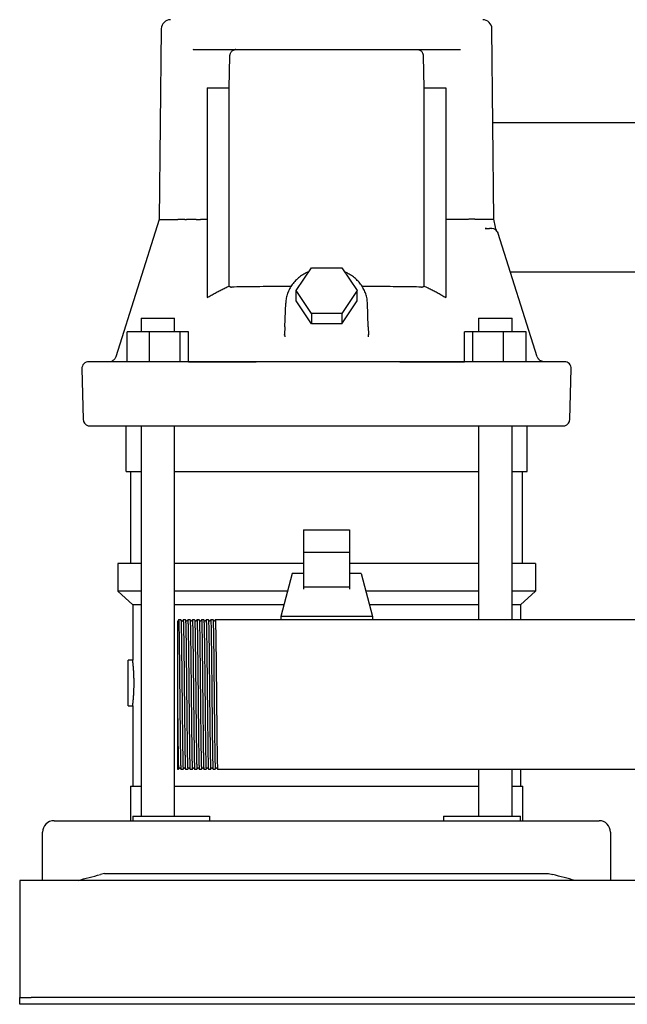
# Model space of a CAD drawing. Header units: millimetres. Extents: x 14 to 1912, y 13 to 965.
# Tile 1 of 6: x 14 to 279, y 13 to 442. Entities that reach past the tile are written whole.
import ezdxf

# ---------------------------------------------------------------- set-up
doc = ezdxf.new("R2010")
doc.units = ezdxf.units.MM

msp = doc.modelspace()

# ---------------------------------------------------------------- linework, layer by layer
at = {"color": 7, "linetype": 'Continuous', "lineweight": 25}
for p, q in [((76.01, 437.63), (75.14, 354.54)), ((220.96, 354.54), (220.09, 437.63)), ((89.99, 428.59), (89.69, 428.49)), ((89.99, 428.59), (206.11, 428.59)), ((105.63, 411.87), (105.91, 425.68)), ((190.19, 425.68), (190.47, 411.87)), ((206.11, 428.59), (206.38, 428.55)), ((96.05, 411.87), (105.63, 411.87)), ((96.05, 411.87), (96.05, 320.54)), ((105.63, 325.53), (105.63, 411.87)), ((190.47, 411.87), (190.47, 325.53)), ((190.47, 411.87), (200.03, 411.87)), ((200.03, 411.87), (200.03, 320.55)), ((345.58, 396.59), (220.52, 396.59)), ((86.24, 354.59), (85.01, 354.59)), ((86.24, 354.59), (87.01, 354.59)), ((96.05, 354.59), (93.08, 354.59)), ((203.02, 354.59), (200.03, 354.59)), ((209.85, 354.59), (204.89, 354.59)), ((221.62, 351.15), (220.95, 354.64)), ((217.59, 350.56), (217.16, 350.64)), ((217.16, 350.64), (217.75, 350.59)), ((217.59, 350.56), (217.75, 350.59)), ((217.75, 350.59), (217.59, 350.56)), ((217.75, 350.59), (218.99, 350.59)), ((219.43, 350.7), (220.03, 350.59)), ((219.43, 350.7), (220.03, 350.59)), ((220.46, 350.56), (220.46, 350.56)), ((222.11, 349.83), (222.13, 349.82)), ((222.11, 349.83), (222.13, 349.82)), ((222.76, 348.81), (222.72, 348.92)), ((222.89, 348.49), (222.76, 348.81)), ((239.89, 294.69), (222.89, 348.49)), ((134.77, 323.55), (141.41, 333.51)), ((141.41, 333.51), (154.69, 333.51)), ((154.69, 333.51), (161.33, 323.55)), ((337.87, 331.59), (228.23, 331.59)), ((141.41, 313.59), (134.77, 323.55)), ((134.77, 319.05), (134.77, 323.55)), ((161.33, 323.55), (154.69, 313.59)), ((161.33, 319.05), (161.33, 323.55)), ((129.87, 307.72), (130.23, 318.01)), ((141.41, 309.09), (134.77, 319.05)), ((154.69, 309.09), (161.33, 319.05)), ((166.23, 307.72), (165.87, 318.01)), ((154.69, 313.59), (141.41, 313.59)), ((141.41, 313.59), (141.41, 309.09)), ((154.69, 313.59), (154.69, 309.09)), ((67.21, 311.59), (67.21, 305.59)), ((67.21, 311.59), (68.31, 311.59)), ((68.31, 311.59), (81.81, 311.59)), ((81.81, 305.59), (81.81, 311.59)), ((154.69, 309.09), (141.41, 309.09)), ((214.29, 311.59), (214.29, 305.59)), ((214.29, 311.59), (227.79, 311.59)), ((227.79, 311.59), (228.89, 311.59)), ((228.89, 305.59), (228.89, 311.59)), ((61.13, 292.63), (61.12, 305.59)), ((70.92, 305.59), (61.12, 305.59)), ((70.92, 292.59), (70.92, 305.59)), ((84.3, 305.59), (70.92, 305.59)), ((84.3, 292.59), (84.3, 305.59)), ((87.89, 305.59), (84.3, 305.59)), ((87.89, 292.59), (87.89, 305.59)), ((129.87, 307.72), (129.78, 304.43)), ((166.23, 307.72), (166.32, 304.43)), ((208.21, 292.59), (208.21, 305.59)), ((211.79, 305.59), (208.21, 305.59)), ((211.79, 292.59), (211.79, 305.59)), ((225.18, 305.59), (211.79, 305.59)), ((225.18, 292.59), (225.18, 305.59)), ((234.97, 305.59), (225.18, 305.59)), ((234.97, 292.59), (234.97, 305.59)), ((129.7, 304.15), (129.78, 304.43)), ((129.7, 304.15), (129.78, 304.43)), ((129.78, 304.43), (129.81, 303.38)), ((166.27, 303.38), (166.32, 304.43)), ((166.27, 303.38), (166.32, 304.43)), ((166.4, 304.15), (166.32, 304.43)), ((58.46, 292.59), (44.4, 292.59)), ((54.4, 292.77), (54.46, 292.76)), ((230.31, 292.59), (65.79, 292.59)), ((87.89, 292.59), (117.39, 292.59)), ((179.99, 292.59), (208.21, 292.59)), ((242.29, 292.62), (241.4, 292.91)), ((242.29, 292.62), (242.38, 292.61)), ((41.4, 289.51), (41.97, 267.51)), ((254.13, 267.51), (254.7, 289.51)), ((60.7, 244.69), (60.7, 264.69)), ((67.21, 264.69), (67.21, 94.59)), ((81.81, 94.59), (81.81, 264.69)), ((214.29, 264.69), (214.29, 180.09)), ((228.89, 180.09), (228.89, 264.69)), ((235.4, 244.69), (235.4, 264.69)), ((60.7, 244.69), (67.21, 244.69)), ((62.7, 204.59), (62.7, 244.69)), ((81.81, 244.69), (214.29, 244.69)), ((228.89, 244.69), (235.4, 244.69)), ((233.4, 204.59), (233.4, 244.69)), ((138.05, 219.28), (158.05, 219.28)), ((138.05, 219.28), (138.05, 209.39)), ((158.05, 219.28), (158.05, 209.39)), ((158.05, 209.39), (138.05, 209.39)), ((138.05, 209.39), (138.05, 194.37)), ((158.05, 209.39), (158.05, 194.37)), ((57.05, 204.59), (57.05, 192.59)), ((67.21, 204.59), (57.05, 204.59)), ((138.05, 204.59), (81.81, 204.59)), ((214.29, 204.59), (158.05, 204.59)), ((239.05, 204.59), (228.89, 204.59)), ((239.05, 204.59), (239.05, 192.59)), ((133.05, 200.24), (128.05, 181.49)), ((138.05, 200.24), (133.05, 200.24)), ((163.05, 200.24), (158.05, 200.24)), ((163.05, 200.24), (168.05, 181.49)), ((158.05, 194.37), (138.05, 194.37)), ((138.05, 194.37), (138.05, 193.43)), ((158.05, 194.37), (158.05, 193.43)), ((67.21, 192.59), (57.05, 192.59)), ((63.55, 186.59), (57.05, 192.59)), ((131.01, 192.59), (81.81, 192.59)), ((214.29, 192.59), (165.09, 192.59)), ((239.05, 192.59), (228.89, 192.59)), ((232.55, 186.59), (239.05, 192.59)), ((67.21, 186.59), (63.55, 186.59)), ((63.55, 186.59), (63.55, 162.59)), ((129.41, 186.59), (81.81, 186.59)), ((214.29, 186.59), (166.69, 186.59)), ((232.55, 186.59), (228.89, 186.59)), ((232.55, 186.59), (232.55, 180.09)), ((128.05, 181.49), (128.05, 180.09)), ((168.05, 181.49), (128.05, 181.49)), ((168.05, 181.49), (168.05, 180.09)), ((84.55, 180.09), (83.55, 180.09)), ((86.55, 180.09), (85.55, 180.09)), ((88.55, 180.09), (87.55, 180.09)), ((90.55, 180.09), (89.55, 180.09)), ((92.55, 180.09), (91.55, 180.09)), ((94.55, 180.09), (93.55, 180.09)), ((96.55, 180.09), (95.55, 180.09)), ((98.55, 180.09), (97.55, 180.09)), ((100.55, 180.09), (99.55, 180.09)), ((101.55, 180.09), (100.55, 180.09)), ((546.7, 180.09), (101.55, 180.09)), ((63.55, 162.59), (61.55, 162.59)), ((61.55, 152.59), (61.55, 162.59)), ((61.55, 142.59), (61.55, 152.59)), ((83.05, 147.44), (83.05, 115.09)), ((61.55, 142.59), (63.55, 142.59)), ((63.55, 142.59), (63.55, 107.59)), ((83.05, 115.09), (83.55, 115.09)), ((84.55, 115.09), (85.55, 115.09)), ((86.55, 115.09), (87.55, 115.09)), ((88.55, 115.09), (89.55, 115.09)), ((90.55, 115.09), (91.55, 115.09)), ((92.55, 115.09), (93.55, 115.09)), ((94.55, 115.09), (95.55, 115.09)), ((96.55, 115.09), (97.55, 115.09)), ((98.55, 115.09), (99.55, 115.09)), ((100.55, 115.09), (743.05, 115.09)), ((214.29, 115.09), (214.29, 94.59)), ((228.89, 94.59), (228.89, 115.09)), ((232.55, 115.09), (232.55, 107.59)), ((62.55, 107.59), (62.55, 92.59)), ((62.55, 107.59), (67.21, 107.59)), ((81.81, 107.59), (148.05, 107.59)), ((148.05, 107.59), (214.29, 107.59)), ((228.89, 107.59), (233.55, 107.59)), ((233.55, 92.59), (233.55, 107.59)), ((63.55, 94.59), (63.55, 92.59)), ((63.55, 94.59), (84.89, 94.59)), ((84.89, 94.59), (97.08, 94.59)), ((97.08, 94.59), (97.08, 92.59)), ((199.02, 94.59), (199.02, 92.59)), ((199.02, 94.59), (211.21, 94.59)), ((211.21, 94.59), (232.55, 94.59)), ((232.55, 92.59), (232.55, 94.59)), ((29.3, 92.59), (49.5, 92.59)), ((49.5, 92.59), (246.6, 92.59)), ((246.6, 92.59), (266.8, 92.59)), ((24.3, 66.59), (24.3, 87.59)), ((271.8, 87.59), (271.8, 66.59)), ((51.3, 69.59), (49.5, 69.12)), ((51.3, 69.59), (244.8, 69.59)), ((244.8, 69.59), (246.6, 69.12)), ((874.3, 66.59), (14.3, 66.59)), ((14.3, 66.59), (14.3, 61.59)), ((14.3, 61.59), (14.3, 17.59)), ((14.3, 17.59), (14.3, 15.59)), ((14.3, 12.59), (14.3, 15.59)), ((14.3, 15.59), (19.3, 15.59)), ((869.3, 15.59), (19.3, 15.59)), ((19.3, 12.59), (14.3, 12.59)), ((869.3, 12.59), (19.3, 12.59))]:
    msp.add_line(p, q, dxfattribs=at)
at = {"color": 7, "linetype": 'Continuous', "lineweight": 25, "flags": 128}
for points in [[(75.14, 354.59), (65.67, 324.63), (56.21, 294.69)], [(251.7, 292.59), (251.53, 292.59), (251, 292.59), (250.13, 292.59), (248.9, 292.59), (247.33, 292.59), (245.42, 292.59), (243.16, 292.59), (240.57, 292.59), (237.64, 292.59)], [(83.55, 180.09), (83.38, 179.86), (83.2, 179.64)], [(84.9, 179.64), (84.72, 179.86), (84.55, 180.09)], [(85.55, 180.09), (85.38, 179.86), (85.2, 179.64)], [(86.9, 179.64), (86.72, 179.86), (86.55, 180.09)], [(87.55, 180.09), (87.38, 179.86), (87.2, 179.64)], [(88.9, 179.64), (88.72, 179.86), (88.55, 180.09)], [(89.55, 180.09), (89.38, 179.86), (89.2, 179.64)], [(90.9, 179.64), (90.72, 179.86), (90.55, 180.09)], [(91.55, 180.09), (91.38, 179.86), (91.2, 179.64)], [(92.9, 179.64), (92.72, 179.86), (92.55, 180.09)], [(93.55, 180.09), (93.38, 179.86), (93.2, 179.64)], [(94.9, 179.64), (94.72, 179.86), (94.55, 180.09)], [(95.55, 180.09), (95.38, 179.86), (95.2, 179.64)], [(96.9, 179.64), (96.72, 179.86), (96.55, 180.09)], [(97.55, 180.09), (97.38, 179.86), (97.2, 179.64)], [(98.9, 179.64), (98.72, 179.86), (98.55, 180.09)], [(99.55, 180.09), (99.38, 179.86), (99.2, 179.64)], [(83.55, 115.09), (83.72, 115.32), (83.9, 115.54)], [(84.2, 115.54), (84.38, 115.32), (84.55, 115.09)], [(85.55, 115.09), (85.72, 115.32), (85.9, 115.54)], [(86.2, 115.54), (86.38, 115.32), (86.55, 115.09)], [(87.55, 115.09), (87.72, 115.32), (87.9, 115.54)], [(88.2, 115.54), (88.38, 115.32), (88.55, 115.09)], [(89.55, 115.09), (89.72, 115.32), (89.9, 115.54)], [(90.2, 115.54), (90.38, 115.32), (90.55, 115.09)], [(91.55, 115.09), (91.72, 115.32), (91.9, 115.54)], [(92.2, 115.54), (92.38, 115.32), (92.55, 115.09)], [(93.55, 115.09), (93.72, 115.32), (93.9, 115.54)], [(94.2, 115.54), (94.38, 115.32), (94.55, 115.09)], [(95.55, 115.09), (95.72, 115.32), (95.9, 115.54)], [(96.2, 115.54), (96.38, 115.32), (96.55, 115.09)], [(97.55, 115.09), (97.72, 115.32), (97.9, 115.54)], [(98.2, 115.54), (98.38, 115.32), (98.55, 115.09)], [(99.55, 115.09), (99.72, 115.32), (99.9, 115.54)], [(100.2, 115.54), (100.38, 115.32), (100.55, 115.09)]]:
    msp.add_lwpolyline(points, dxfattribs=at)
at = {"color": 7, "linetype": 'Continuous', "lineweight": 25}
for centre, radius, start, end in [((80.01, 437.59), 4, 90, 179.4), ((216.09, 437.59), 4, 0.6, 90), ((220.03, 347.59), 3, 17.5339, 89.9999), ((44.4, 289.59), 3, 90.0005, 181.5), ((242.75, 295.59), 3, 197.5339, 220.8635), ((251.7, 289.59), 3, 358.5, 89.9995), ((44.97, 267.59), 3, 181.5, 255.1529), ((251.13, 267.59), 3, 284.8351, 358.5), ((29.3, 87.59), 5, 90, 180), ((266.8, 87.59), 5, 0, 90)]:
    msp.add_arc(centre, radius, start, end, dxfattribs=at)
for points, knots in [([(105.91, 425.68), (105.92, 425.73), (105.92, 425.84), (105.93, 425.99), (105.95, 426.15), (105.98, 426.3), (106.01, 426.46), (106.08, 426.72), (106.21, 427.08), (106.45, 427.5), (106.76, 427.89), (107.07, 428.15), (107.37, 428.33), (107.61, 428.44), (107.87, 428.52), (108.05, 428.55), (108.14, 428.57)], [0, 0, 0, 0, 0.031993, 0.06413, 0.096467, 0.129057, 0.161952, 0.195204, 0.301507, 0.414424, 0.540619, 0.679465, 0.753544, 0.832894, 0.912316, 1, 1, 1, 1]), ([(187.96, 428.57), (188, 428.56), (188.1, 428.55), (188.24, 428.52), (188.37, 428.48), (188.54, 428.42), (188.73, 428.33), (189.03, 428.15), (189.34, 427.89), (189.65, 427.5), (189.89, 427.07), (190.03, 426.69), (190.11, 426.38), (190.15, 426.15), (190.18, 425.91), (190.18, 425.76), (190.19, 425.68)], [0, 0, 0, 0, 0.044895, 0.087728, 0.128504, 0.167227, 0.246546, 0.320651, 0.459519, 0.585767, 0.6987, 0.805092, 0.85474, 0.903656, 0.952016, 1, 1, 1, 1]), ([(76.31, 354.59), (76.95, 354.59), (77.87, 354.59), (80.2, 354.59), (81.62, 354.59), (83.29, 354.59)], [0, 0, 0, 0, 0.5, 0.5, 1, 1, 1, 1]), ([(84.44, 354.59), (84.4, 354.59), (84.32, 354.59), (84.22, 354.59), (84.12, 354.59), (84.03, 354.59), (83.95, 354.59), (83.87, 354.59), (83.81, 354.59), (83.77, 354.59), (83.75, 354.59)], [0, 0, 0, 0, 0.135107, 0.267773, 0.397789, 0.524922, 0.64893, 0.769581, 0.886665, 1, 1, 1, 1]), ([(85.01, 354.59), (84.99, 354.59), (84.95, 354.59), (84.89, 354.59), (84.84, 354.59), (84.79, 354.59), (84.75, 354.59), (84.69, 354.59), (84.61, 354.59), (84.52, 354.59), (84.46, 354.59), (84.44, 354.59)], [0, 0, 0, 0, 0.113606, 0.217617, 0.310578, 0.391453, 0.459552, 0.514572, 0.685732, 0.848184, 1, 1, 1, 1]), ([(91.21, 354.59), (90.93, 354.59), (90.23, 354.59), (89.12, 354.59), (88, 354.59), (87.3, 354.59), (87.01, 354.59)], [0, 0, 0, 0, 0.198225, 0.500005, 0.795673, 1, 1, 1, 1]), ([(91.21, 354.59), (91.48, 354.59), (91.78, 354.59), (92.42, 354.59), (92.75, 354.59), (93.08, 354.59)], [0, 0, 0, 0, 0.5, 0.5, 1, 1, 1, 1]), ([(212.81, 354.59), (212.79, 354.59), (212.75, 354.6), (212.68, 354.6), (212.6, 354.61), (212.52, 354.61), (212.44, 354.62), (212.35, 354.62), (212.26, 354.62), (212.17, 354.62), (212.08, 354.62), (211.99, 354.62), (211.89, 354.62), (211.8, 354.62), (211.71, 354.62), (211.62, 354.62), (211.53, 354.62), (211.44, 354.62), (211.35, 354.62), (211.26, 354.62), (211.18, 354.62), (211.09, 354.62), (211.01, 354.63), (210.93, 354.63), (210.86, 354.63), (210.79, 354.63), (210.72, 354.64), (210.65, 354.64), (210.59, 354.65), (210.52, 354.65), (210.45, 354.66), (210.37, 354.67), (210.29, 354.68), (210.22, 354.69), (210.15, 354.72), (210.1, 354.75), (210.04, 354.77), (210.01, 354.77), (209.98, 354.75), (209.95, 354.73), (209.92, 354.69), (209.88, 354.65), (209.86, 354.61), (209.85, 354.59)], [0, 0, 0, 0, 0.036786, 0.072864, 0.108245, 0.142933, 0.176924, 0.210212, 0.24279, 0.274649, 0.305783, 0.336189, 0.365863, 0.394808, 0.423027, 0.450528, 0.477319, 0.503412, 0.52882, 0.553551, 0.577611, 0.601003, 0.623729, 0.645789, 0.667183, 0.687913, 0.707979, 0.727383, 0.746126, 0.764212, 0.781645, 0.811566, 0.836149, 0.855408, 0.872317, 0.906934, 0.915609, 0.92466, 0.935063, 0.947478, 0.9623, 0.97976, 1, 1, 1, 1]), ([(220.02, 350.59), (220, 350.59), (219.88, 350.59), (219.5, 350.59), (219.25, 350.59), (218.99, 350.59)], [0, 0, 0, 0, 0.5, 0.5, 1, 1, 1, 1]), ([(222.13, 349.82), (222.01, 350.03), (221.78, 350.45), (221.67, 350.92), (221.62, 351.15)], [0, 0, 0, 0, 0.501344, 1, 1, 1, 1]), ([(140.24, 331.76), (139.88, 331.61), (138.8, 331.16), (137.15, 330.14), (135.34, 328.74), (133.76, 327.12), (132.45, 325.32), (131.41, 323.39), (130.69, 321.36), (130.32, 319.56), (130.25, 318.44), (130.23, 318.01)], [0, 0, 0, 0, 0.062293, 0.187495, 0.312505, 0.437186, 0.561395, 0.685012, 0.807976, 0.930315, 1, 1, 1, 1]), ([(165.88, 317.73), (165.86, 318.14), (165.82, 319.26), (165.49, 321.07), (164.81, 323.09), (163.84, 325.01), (162.59, 326.8), (161.09, 328.44), (159.34, 329.87), (157.59, 331), (156.37, 331.54), (155.85, 331.77)], [0, 0, 0, 0, 0.070553, 0.1897764, 0.3090424, 0.4285378, 0.5484468, 0.6688759, 0.7898512, 0.9113339, 1, 1, 1, 1]), ([(96.05, 320.54), (96.33, 320.7), (96.89, 321.04), (97.74, 321.53), (98.6, 322.01), (99.46, 322.49), (100.32, 322.95), (101.19, 323.4), (102.07, 323.85), (102.95, 324.28), (103.84, 324.71), (104.73, 325.13), (105.33, 325.4), (105.63, 325.53)], [0, 0, 0, 0, 0.090772, 0.181537, 0.272308, 0.363096, 0.45391, 0.544764, 0.635667, 0.726631, 0.817667, 0.908786, 1, 1, 1, 1]), ([(105.63, 325.53), (105.66, 325.5), (105.71, 325.44), (105.8, 325.37), (105.89, 325.3), (105.99, 325.25), (106.11, 325.18), (106.27, 325.13), (106.46, 325.09), (106.59, 325.09), (106.66, 325.09)], [0, 0, 0, 0, 0.092014, 0.184689, 0.278434, 0.373648, 0.470707, 0.641643, 0.817562, 1, 1, 1, 1]), ([(132.54, 325.36), (130.84, 325.36), (127.13, 325.34), (121.7, 325.29), (116.25, 325.24), (111.12, 325.17), (108.16, 325.12), (106.66, 325.09)], [0, 0, 0, 0, 0.17015, 0.370854, 0.576063, 0.785779, 1, 1, 1, 1]), ([(189.44, 325.09), (187.94, 325.12), (184.98, 325.17), (179.85, 325.24), (174.4, 325.29), (168.96, 325.34), (165.24, 325.36), (163.53, 325.36)], [0, 0, 0, 0, 0.213999, 0.423511, 0.628538, 0.829079, 1, 1, 1, 1]), ([(189.44, 325.09), (189.48, 325.09), (189.56, 325.09), (189.68, 325.1), (189.8, 325.12), (189.91, 325.16), (190.04, 325.21), (190.18, 325.28), (190.33, 325.39), (190.42, 325.48), (190.47, 325.53)], [0, 0, 0, 0, 0.111665, 0.220786, 0.327689, 0.43272, 0.536244, 0.694553, 0.848551, 1, 1, 1, 1]), ([(190.47, 325.53), (190.77, 325.4), (191.37, 325.13), (192.26, 324.71), (193.14, 324.29), (194.02, 323.85), (194.9, 323.41), (195.77, 322.96), (196.63, 322.49), (197.49, 322.02), (198.34, 321.54), (199.19, 321.05), (199.75, 320.71), (200.03, 320.55)], [0, 0, 0, 0, 0.091212, 0.18233, 0.273366, 0.36433, 0.455233, 0.546087, 0.636902, 0.727689, 0.818461, 0.909227, 1, 1, 1, 1]), ([(53.54, 292.6), (53.66, 292.6), (53.97, 292.62), (54.59, 292.69), (54.96, 292.73)], [0, 0, 0, 0, 0.40416, 1, 1, 1, 1]), ([(54.14, 292.69), (54.29, 292.69), (54.6, 292.67), (56.49, 292.65), (58.7, 292.64), (60.56, 292.63), (61.13, 292.63)], [0, 0, 0, 0, 0.290084, 0.580976, 0.873484, 1, 1, 1, 1]), ([(56.21, 294.69), (56.13, 294.49), (55.96, 294.05), (55.51, 293.47), (54.94, 293), (54.48, 292.82), (54.26, 292.73)], [0, 0, 0, 0, 0.240901, 0.492412, 0.746729, 1, 1, 1, 1]), ([(65.79, 292.59), (64.94, 292.59), (64.13, 292.59), (62.61, 292.59), (61.92, 292.59), (60.66, 292.59), (60.09, 292.59), (59.14, 292.59), (58.76, 292.59), (58.46, 292.59)], [0, 0, 0, 0, 0.25, 0.25, 0.5, 0.5, 0.75, 0.75, 1, 1, 1, 1]), ([(237.64, 292.59), (237.34, 292.59), (236.95, 292.59), (235.99, 292.59), (235.44, 292.59), (234.18, 292.59), (233.47, 292.59), (231.96, 292.59), (231.16, 292.59), (230.31, 292.59)], [0, 0, 0, 0, 0.25, 0.25, 0.5, 0.5, 0.75, 0.75, 1, 1, 1, 1]), ([(240.49, 293.64), (240.45, 293.68), (240.27, 293.86), (240.15, 294.08), (240.06, 294.26)], [0, 0, 0, 0, 0.220309, 1, 1, 1, 1]), ([(241.85, 292.73), (241.66, 292.8), (241.28, 292.94), (240.82, 293.26), (240.59, 293.53), (240.49, 293.64)], [0, 0, 0, 0, 0.3647163, 0.734154, 1, 1, 1, 1]), ([(241.7, 292.79), (241.74, 292.77), (241.92, 292.67), (242.13, 292.66), (242.29, 292.62)], [0, 0, 0, 0, 0.217249, 1, 1, 1, 1]), ([(44.2, 264.69), (44.21, 264.69), (44.21, 264.69), (44.22, 264.69), (44.25, 264.69), (44.29, 264.69), (44.33, 264.69), (44.39, 264.69), (44.46, 264.69), (44.54, 264.69), (44.63, 264.69), (44.72, 264.69), (44.83, 264.69), (44.95, 264.69), (45.13, 264.69), (45.49, 264.69), (46.13, 264.69), (46.95, 264.69), (48.06, 264.69), (49.62, 264.69), (51.46, 264.69), (52.86, 264.69), (53.66, 264.69), (54.49, 264.69), (55.36, 264.69), (56.27, 264.69), (57.2, 264.69), (57.85, 264.69), (58.18, 264.69)], [0, 0, 0, 0, 0.019231, 0.038463, 0.057694, 0.076925, 0.096156, 0.115388, 0.134619, 0.15385, 0.173081, 0.192312, 0.211543, 0.230774, 0.250005, 0.288796, 0.375005, 0.453087, 0.500006, 0.625001, 0.749995, 0.78571, 0.821425, 0.85714, 0.892855, 0.92857, 0.964285, 1, 1, 1, 1]), ([(58.18, 264.69), (58.22, 264.69), (58.3, 264.69), (58.44, 264.69), (58.62, 264.69), (58.84, 264.69), (59.1, 264.69), (59.54, 264.69), (60.21, 264.69), (61, 264.69), (61.71, 264.69), (62.25, 264.69), (62.83, 264.69), (63.42, 264.69), (64.04, 264.69), (64.68, 264.69), (65.33, 264.69), (65.78, 264.69), (66, 264.69)], [0, 0, 0, 0, 0.0287623, 0.0626528, 0.1016445, 0.1457373, 0.1949646, 0.2494039, 0.3676736, 0.4995559, 0.5619579, 0.6243014, 0.686771, 0.7495093, 0.8123462, 0.8749083, 0.9373943, 1, 1, 1, 1]), ([(66, 264.69), (66.46, 264.69), (67.86, 264.69), (70.71, 264.69), (75.03, 264.69), (80.85, 264.69), (88.21, 264.69), (97.12, 264.69), (107.62, 264.69), (119.73, 264.69), (133.44, 264.69), (147.57, 264.69), (161.16, 264.69), (173.3, 264.69), (184.24, 264.69), (193.98, 264.69), (202.53, 264.69), (209.9, 264.69), (216.12, 264.69), (221.19, 264.69), (225.14, 264.69), (227.99, 264.69), (229.52, 264.69), (230.1, 264.69)], [0, 0, 0, 0, 0.008753, 0.026696, 0.053829, 0.090151, 0.135663, 0.190363, 0.254251, 0.327327, 0.40959, 0.50104, 0.580659, 0.653427, 0.719344, 0.77841, 0.830623, 0.875985, 0.914493, 0.946149, 0.970953, 0.988903, 1, 1, 1, 1]), ([(230.1, 264.69), (230.2, 264.69), (230.43, 264.69), (230.78, 264.69), (231.19, 264.69), (231.65, 264.69), (232.15, 264.69), (232.87, 264.69), (233.82, 264.69), (234.72, 264.69), (235.39, 264.69), (235.85, 264.69), (236.28, 264.69), (236.68, 264.69), (237.05, 264.69), (237.38, 264.69), (237.67, 264.69), (237.84, 264.69), (237.92, 264.69)], [0, 0, 0, 0, 0.0284037, 0.0620813, 0.1010036, 0.1451686, 0.194609, 0.2494028, 0.366351, 0.4995548, 0.5619585, 0.6243032, 0.6867737, 0.7495123, 0.8123491, 0.8749107, 0.9373957, 1, 1, 1, 1]), ([(237.92, 264.69), (238.1, 264.69), (238.45, 264.69), (238.97, 264.69), (239.47, 264.69), (239.97, 264.69), (240.46, 264.69), (240.94, 264.69), (241.41, 264.69), (241.86, 264.69), (242.31, 264.69), (242.75, 264.69), (243.18, 264.69), (243.59, 264.69), (244.75, 264.69), (246.48, 264.69), (247.98, 264.69), (249.11, 264.69), (249.87, 264.69), (250.55, 264.69), (250.97, 264.69), (251.25, 264.69), (251.45, 264.69), (251.61, 264.69), (251.74, 264.69), (251.83, 264.69), (251.88, 264.69), (251.89, 264.69), (251.9, 264.69)], [0, 0, 0, 0, 0.019231, 0.038463, 0.057694, 0.076925, 0.096156, 0.115388, 0.134619, 0.15385, 0.173081, 0.192313, 0.211544, 0.230775, 0.250006, 0.375001, 0.499994, 0.535519, 0.624994, 0.692719, 0.749995, 0.78571, 0.821425, 0.85714, 0.892855, 0.92857, 0.964285, 1, 1, 1, 1]), ([(83.55, 180.09), (83.55, 180.06), (83.57, 180.3), (83.61, 179.59), (83.68, 177.83), (83.74, 174.78), (83.8, 170.72), (83.86, 165.76), (83.93, 160.1), (83.99, 153.97), (84.03, 149.73), (84.05, 147.59)], [0, 0, 0, 0, 0.0078487, 0.1313392, 0.2562713, 0.3802387, 0.5033104, 0.6281454, 0.7524969, 0.8753589, 1, 1, 1, 1]), ([(85.55, 180.09), (85.55, 180.06), (85.57, 180.3), (85.61, 179.59), (85.68, 177.83), (85.74, 174.78), (85.8, 170.72), (85.86, 165.76), (85.93, 160.1), (85.99, 153.97), (86.03, 149.73), (86.05, 147.59)], [0, 0, 0, 0, 0.007853, 0.131343, 0.256275, 0.380242, 0.503313, 0.628147, 0.752498, 0.875359, 1, 1, 1, 1]), ([(87.55, 180.09), (87.55, 180.06), (87.57, 180.3), (87.61, 179.59), (87.68, 177.83), (87.74, 174.78), (87.8, 170.72), (87.86, 165.76), (87.93, 160.1), (87.99, 153.97), (88.03, 149.73), (88.05, 147.59)], [0, 0, 0, 0, 0.007867, 0.131355, 0.256285, 0.38025, 0.50332, 0.628152, 0.752501, 0.875361, 1, 1, 1, 1]), ([(89.55, 180.09), (89.55, 180.06), (89.57, 180.3), (89.61, 179.59), (89.68, 177.83), (89.74, 174.78), (89.8, 170.72), (89.86, 165.76), (89.93, 160.1), (89.99, 153.97), (90.03, 149.73), (90.05, 147.59)], [0, 0, 0, 0, 0.007831, 0.131324, 0.256258, 0.380228, 0.503302, 0.628139, 0.752493, 0.875357, 1, 1, 1, 1]), ([(91.55, 180.09), (91.55, 180.06), (91.57, 180.3), (91.61, 179.59), (91.68, 177.83), (91.74, 174.78), (91.8, 170.72), (91.86, 165.76), (91.93, 160.1), (91.99, 153.97), (92.03, 149.73), (92.05, 147.59)], [0, 0, 0, 0, 0.007848, 0.131338, 0.256271, 0.380238, 0.50331, 0.628145, 0.752497, 0.875359, 1, 1, 1, 1]), ([(93.55, 180.09), (93.55, 180.06), (93.57, 180.3), (93.61, 179.59), (93.68, 177.83), (93.74, 174.78), (93.8, 170.72), (93.86, 165.76), (93.93, 160.1), (93.99, 153.97), (94.03, 149.73), (94.05, 147.59)], [0, 0, 0, 0, 0.0078529, 0.1313429, 0.2562745, 0.3802413, 0.5033125, 0.628147, 0.752498, 0.8753594, 1, 1, 1, 1]), ([(95.55, 180.09), (95.55, 180.06), (95.57, 180.3), (95.61, 179.59), (95.68, 177.83), (95.74, 174.78), (95.8, 170.72), (95.86, 165.76), (95.93, 160.1), (95.99, 153.97), (96.03, 149.73), (96.05, 147.59)], [0, 0, 0, 0, 0.0078659, 0.1313542, 0.2562842, 0.3802494, 0.503319, 0.6281519, 0.7525012, 0.875361, 1, 1, 1, 1]), ([(97.55, 180.09), (97.55, 180.06), (97.57, 180.3), (97.61, 179.59), (97.68, 177.83), (97.74, 174.78), (97.8, 170.72), (97.86, 165.76), (97.93, 160.1), (97.99, 153.97), (98.03, 149.73), (98.05, 147.59)], [0, 0, 0, 0, 0.00783, 0.131323, 0.256258, 0.380227, 0.503301, 0.628139, 0.752492, 0.875357, 1, 1, 1, 1]), ([(99.55, 180.09), (99.55, 180.06), (99.57, 180.3), (99.61, 179.59), (99.68, 177.83), (99.74, 174.78), (99.8, 170.72), (99.86, 165.76), (99.93, 160.1), (99.99, 153.97), (100.03, 149.73), (100.05, 147.59)], [0, 0, 0, 0, 0.0078471, 0.1313377, 0.2562701, 0.3802376, 0.5033096, 0.6281448, 0.7524965, 0.8753586, 1, 1, 1, 1]), ([(83.05, 179.54), (83.05, 179.51), (83.05, 179.44), (83.05, 178.93), (83.05, 178.29), (83.05, 177.65), (83.05, 177.1), (83.05, 176.48), (83.05, 176.01), (83.05, 175.77)], [0, 0, 0, 0, 0.200929, 0.409846, 0.600808, 0.700136, 0.799634, 0.899517, 1, 1, 1, 1]), ([(84.55, 180.09), (84.57, 179.94), (84.61, 179.7), (84.67, 177.79), (84.74, 174.79), (84.8, 170.72), (84.86, 165.76), (84.92, 160.1), (84.98, 153.97), (85.03, 149.73), (85.05, 147.59)], [0, 0, 0, 0, 0.117483, 0.244408, 0.370353, 0.495388, 0.622214, 0.748549, 0.873371, 1, 1, 1, 1]), ([(85.2, 179.64), (85.15, 179.6), (85.05, 179.53), (84.95, 179.6), (84.9, 179.64)], [0, 0, 0, 0, 0.5, 1, 1, 1, 1]), ([(86.55, 180.09), (86.57, 179.94), (86.61, 179.7), (86.67, 177.79), (86.74, 174.79), (86.8, 170.72), (86.86, 165.76), (86.92, 160.1), (86.98, 153.97), (87.03, 149.73), (87.05, 147.59)], [0, 0, 0, 0, 0.117477, 0.244403, 0.370348, 0.495384, 0.622211, 0.748547, 0.87337, 1, 1, 1, 1]), ([(87.2, 179.64), (87.15, 179.6), (87.05, 179.53), (86.95, 179.6), (86.9, 179.64)], [0, 0, 0, 0, 0.5, 1, 1, 1, 1]), ([(88.55, 180.09), (88.57, 179.94), (88.61, 179.7), (88.67, 177.79), (88.74, 174.79), (88.8, 170.72), (88.86, 165.76), (88.92, 160.1), (88.98, 153.97), (89.03, 149.73), (89.05, 147.59)], [0, 0, 0, 0, 0.117464, 0.244391, 0.370339, 0.495377, 0.622206, 0.748543, 0.873368, 1, 1, 1, 1]), ([(89.2, 179.64), (89.15, 179.6), (89.05, 179.53), (88.95, 179.6), (88.9, 179.64)], [0, 0, 0, 0, 0.5, 1, 1, 1, 1]), ([(90.55, 180.09), (90.57, 179.94), (90.61, 179.7), (90.67, 177.79), (90.74, 174.79), (90.8, 170.72), (90.86, 165.76), (90.92, 160.1), (90.98, 153.97), (91.03, 149.73), (91.05, 147.59)], [0, 0, 0, 0, 0.11749, 0.244414, 0.3703577, 0.4953917, 0.6222169, 0.7485509, 0.8733717, 1, 1, 1, 1]), ([(91.2, 179.64), (91.15, 179.6), (91.05, 179.53), (90.95, 179.6), (90.9, 179.64)], [0, 0, 0, 0, 0.5, 1, 1, 1, 1]), ([(92.55, 180.09), (92.57, 179.94), (92.61, 179.7), (92.67, 177.79), (92.74, 174.79), (92.8, 170.72), (92.86, 165.76), (92.92, 160.1), (92.98, 153.97), (93.03, 149.73), (93.05, 147.59)], [0, 0, 0, 0, 0.117482, 0.244407, 0.370352, 0.495387, 0.622214, 0.748549, 0.873371, 1, 1, 1, 1]), ([(93.2, 179.64), (93.15, 179.6), (93.05, 179.53), (92.95, 179.6), (92.9, 179.64)], [0, 0, 0, 0, 0.5000001, 1, 1, 1, 1]), ([(94.55, 180.09), (94.57, 179.94), (94.61, 179.7), (94.67, 177.79), (94.74, 174.79), (94.8, 170.72), (94.86, 165.76), (94.92, 160.1), (94.98, 153.97), (95.03, 149.73), (95.05, 147.59)], [0, 0, 0, 0, 0.117474, 0.2444, 0.370346, 0.495383, 0.62221, 0.748546, 0.873369, 1, 1, 1, 1]), ([(95.2, 179.64), (95.15, 179.6), (95.05, 179.53), (94.95, 179.6), (94.9, 179.64)], [0, 0, 0, 0, 0.5, 1, 1, 1, 1]), ([(96.55, 180.09), (96.57, 179.94), (96.61, 179.7), (96.67, 177.79), (96.74, 174.79), (96.8, 170.72), (96.86, 165.76), (96.92, 160.1), (96.98, 153.97), (97.03, 149.73), (97.05, 147.59)], [0, 0, 0, 0, 0.1175023, 0.2444245, 0.3703665, 0.4953987, 0.6222222, 0.7485544, 0.8733734, 1, 1, 1, 1]), ([(97.2, 179.64), (97.15, 179.6), (97.05, 179.53), (96.95, 179.6), (96.9, 179.64)], [0, 0, 0, 0, 0.5, 1, 1, 1, 1]), ([(98.55, 180.09), (98.57, 179.94), (98.61, 179.7), (98.67, 177.79), (98.74, 174.79), (98.8, 170.72), (98.86, 165.76), (98.92, 160.1), (98.98, 153.97), (99.03, 149.73), (99.05, 147.59)], [0, 0, 0, 0, 0.117488, 0.244412, 0.370356, 0.49539, 0.622216, 0.74855, 0.873371, 1, 1, 1, 1]), ([(99.2, 179.64), (99.15, 179.6), (99.05, 179.53), (98.95, 179.6), (98.9, 179.64)], [0, 0, 0, 0, 0.5, 1, 1, 1, 1]), ([(83.05, 175.77), (83.05, 175.69), (83.05, 175.51), (83.05, 175.21), (83.05, 174.87), (83.05, 174.46), (83.05, 174), (83.05, 173.29), (83.05, 172.23), (83.05, 170.31), (83.05, 167.6), (83.05, 164.7), (83.05, 162.29), (83.05, 160.42), (83.05, 158.32), (83.05, 156.7), (83.05, 155.63), (83.05, 155.17), (83.05, 154.64), (83.05, 154.02), (83.05, 153.33), (83.05, 152.55), (83.05, 151.69), (83.05, 150.74), (83.05, 149.72), (83.05, 148.61), (83.05, 147.84), (83.05, 147.44)], [0, 0, 0, 0, 0.01523, 0.032731, 0.052487, 0.074479, 0.098683, 0.125069, 0.182486, 0.25009, 0.375924, 0.5, 0.554503, 0.614411, 0.67951, 0.74988, 0.761199, 0.77477, 0.790605, 0.808717, 0.829117, 0.851816, 0.876825, 0.904148, 0.933788, 0.965742, 1, 1, 1, 1]), ([(64.14, 152.59), (64.14, 152.69), (64.14, 152.9), (64.14, 153.21), (64.14, 153.53), (64.13, 153.85), (64.13, 154.17), (64.12, 154.49), (64.11, 154.81), (64.1, 155.13), (64.09, 155.46), (64.08, 155.78), (64.07, 156.1), (64.05, 156.6), (64.01, 157.3), (63.96, 158.09), (63.91, 158.9), (63.85, 159.67), (63.79, 160.36), (63.73, 160.95), (63.68, 161.43), (63.64, 161.8), (63.61, 162.07), (63.59, 162.27), (63.57, 162.41), (63.56, 162.52), (63.55, 162.58), (63.55, 162.59), (63.55, 162.59)], [0, 0, 0, 0, 0.019773, 0.03974, 0.059899, 0.080251, 0.100797, 0.121537, 0.142471, 0.163599, 0.184922, 0.20644, 0.228153, 0.25006, 0.309238, 0.374584, 0.426707, 0.499807, 0.57223, 0.624425, 0.689978, 0.749422, 0.793102, 0.836012, 0.878155, 0.919533, 0.960147, 1, 1, 1, 1]), ([(63.55, 142.59), (63.55, 142.59), (63.55, 142.59), (63.55, 142.61), (63.56, 142.63), (63.56, 142.67), (63.56, 142.71), (63.57, 142.77), (63.58, 142.84), (63.59, 142.92), (63.6, 143.01), (63.61, 143.11), (63.62, 143.22), (63.64, 143.42), (63.68, 143.75), (63.73, 144.23), (63.79, 144.81), (63.85, 145.5), (63.91, 146.28), (63.96, 147.08), (64.01, 147.88), (64.05, 148.68), (64.08, 149.39), (64.11, 150.04), (64.12, 150.68), (64.13, 151.33), (64.14, 151.96), (64.14, 152.38), (64.14, 152.59)], [0, 0, 0, 0, 0.019787, 0.039762, 0.059926, 0.080279, 0.100822, 0.121555, 0.142477, 0.16359, 0.184893, 0.206386, 0.228071, 0.249947, 0.309466, 0.375099, 0.427399, 0.499815, 0.573053, 0.625157, 0.690552, 0.74977, 0.793422, 0.836292, 0.878383, 0.919697, 0.960235, 1, 1, 1, 1]), ([(83.05, 147.44), (83.07, 145.31), (83.11, 141.07), (83.17, 134.96), (83.24, 129.32), (83.3, 124.38), (83.36, 120.35), (83.42, 117.31), (83.49, 115.58), (83.53, 114.88), (83.55, 115.11), (83.55, 115.12)], [0, 0, 0, 0, 0.124794, 0.247824, 0.372388, 0.497391, 0.620615, 0.744794, 0.869904, 0.993542, 1, 1, 1, 1]), ([(84.05, 147.59), (84.07, 145.44), (84.09, 143.3), (84.13, 140.18), (84.14, 139.15), (84.15, 137.64), (84.16, 137.15), (84.17, 136.16), (84.17, 135.67), (84.2, 133.22), (84.22, 131.33), (84.26, 127.76), (84.28, 126.09), (84.31, 123.83), (84.32, 123.12), (84.34, 121.78), (84.35, 121.16), (84.38, 119.41), (84.4, 118.39), (84.45, 116.75), (84.47, 116.12), (84.51, 115.29), (84.53, 115.09), (84.55, 115.09)], [0, 0, 0, 0, 0.125, 0.125, 0.1875, 0.1875, 0.21875, 0.21875, 0.25, 0.25, 0.375, 0.375, 0.5, 0.5, 0.5625, 0.5625, 0.625, 0.625, 0.75, 0.75, 0.875, 0.875, 1, 1, 1, 1]), ([(85.05, 147.59), (85.07, 145.45), (85.11, 141.21), (85.17, 135.07), (85.24, 129.42), (85.3, 124.46), (85.36, 120.4), (85.42, 117.35), (85.49, 115.59), (85.53, 114.88), (85.55, 115.11), (85.55, 115.13)], [0, 0, 0, 0, 0.124641, 0.247502, 0.371853, 0.496687, 0.619758, 0.743725, 0.868657, 0.992147, 1, 1, 1, 1]), ([(86.05, 147.59), (86.07, 145.44), (86.09, 143.3), (86.13, 140.18), (86.14, 139.15), (86.15, 137.64), (86.16, 137.15), (86.17, 136.16), (86.17, 135.67), (86.2, 133.22), (86.22, 131.33), (86.26, 127.76), (86.28, 126.09), (86.31, 123.83), (86.32, 123.12), (86.34, 121.78), (86.35, 121.16), (86.38, 119.41), (86.4, 118.39), (86.45, 116.75), (86.47, 116.12), (86.51, 115.29), (86.53, 115.09), (86.55, 115.09)], [0, 0, 0, 0, 0.125, 0.125, 0.1875, 0.1875, 0.21875, 0.21875, 0.25, 0.25, 0.375, 0.375, 0.5, 0.5, 0.5625, 0.5625, 0.625, 0.625, 0.75, 0.75, 0.875, 0.875, 1, 1, 1, 1]), ([(87.05, 147.59), (87.07, 145.45), (87.11, 141.21), (87.17, 135.07), (87.24, 129.42), (87.3, 124.46), (87.36, 120.4), (87.42, 117.35), (87.49, 115.59), (87.53, 114.88), (87.55, 115.11), (87.55, 115.09)], [0, 0, 0, 0, 0.1246389, 0.2474986, 0.3718479, 0.4966806, 0.6197501, 0.7437152, 0.8686451, 0.9921334, 1, 1, 1, 1]), ([(88.05, 147.59), (88.07, 145.44), (88.09, 143.3), (88.13, 140.18), (88.14, 139.15), (88.15, 137.64), (88.16, 137.15), (88.17, 136.16), (88.17, 135.67), (88.2, 133.22), (88.22, 131.33), (88.26, 127.76), (88.28, 126.09), (88.31, 123.83), (88.32, 123.12), (88.34, 121.78), (88.35, 121.16), (88.38, 119.41), (88.4, 118.39), (88.45, 116.75), (88.47, 116.12), (88.51, 115.29), (88.53, 115.09), (88.55, 115.09)], [0, 0, 0, 0, 0.125, 0.125, 0.1875, 0.1875, 0.21875, 0.21875, 0.25, 0.25, 0.375, 0.375, 0.5, 0.5, 0.5625, 0.5625, 0.625, 0.625, 0.75, 0.75, 0.875, 0.875, 1, 1, 1, 1]), ([(89.05, 147.59), (89.07, 145.45), (89.11, 141.21), (89.17, 135.07), (89.24, 129.42), (89.3, 124.46), (89.36, 120.4), (89.42, 117.35), (89.49, 115.59), (89.53, 114.88), (89.55, 115.11), (89.55, 115.09)], [0, 0, 0, 0, 0.1246428, 0.2475064, 0.3718595, 0.4966961, 0.6197695, 0.7437385, 0.8686723, 0.9921643, 1, 1, 1, 1]), ([(90.05, 147.59), (90.07, 145.44), (90.09, 143.3), (90.13, 140.18), (90.14, 139.15), (90.15, 137.64), (90.16, 137.15), (90.17, 136.16), (90.17, 135.67), (90.2, 133.22), (90.22, 131.33), (90.26, 127.76), (90.28, 126.09), (90.31, 123.83), (90.32, 123.12), (90.34, 121.78), (90.35, 121.16), (90.38, 119.41), (90.4, 118.39), (90.45, 116.75), (90.47, 116.12), (90.51, 115.29), (90.53, 115.09), (90.55, 115.09)], [0, 0, 0, 0, 0.125, 0.125, 0.1875, 0.1875, 0.21875, 0.21875, 0.25, 0.25, 0.375, 0.375, 0.5, 0.5, 0.5625, 0.5625, 0.625, 0.625, 0.75, 0.75, 0.875, 0.875, 1, 1, 1, 1]), ([(91.05, 147.59), (91.07, 145.45), (91.11, 141.21), (91.17, 135.07), (91.24, 129.42), (91.3, 124.46), (91.36, 120.4), (91.42, 117.35), (91.49, 115.59), (91.53, 114.88), (91.55, 115.11), (91.55, 115.09)], [0, 0, 0, 0, 0.124641, 0.247503, 0.371854, 0.496689, 0.61976, 0.743727, 0.868659, 0.99215, 1, 1, 1, 1]), ([(92.05, 147.59), (92.07, 145.44), (92.09, 143.3), (92.13, 140.18), (92.14, 139.15), (92.15, 137.64), (92.16, 137.15), (92.17, 136.16), (92.17, 135.67), (92.2, 133.22), (92.22, 131.33), (92.26, 127.76), (92.28, 126.09), (92.31, 123.83), (92.32, 123.12), (92.34, 121.78), (92.35, 121.16), (92.38, 119.41), (92.4, 118.39), (92.45, 116.75), (92.47, 116.12), (92.51, 115.29), (92.53, 115.09), (92.55, 115.09)], [0, 0, 0, 0, 0.125, 0.125, 0.1875, 0.1875, 0.21875, 0.21875, 0.25, 0.25, 0.375, 0.375, 0.5, 0.5, 0.5625, 0.5625, 0.625, 0.625, 0.75, 0.75, 0.875, 0.875, 1, 1, 1, 1]), ([(93.05, 147.59), (93.07, 145.45), (93.11, 141.21), (93.17, 135.07), (93.24, 129.42), (93.3, 124.46), (93.36, 120.4), (93.42, 117.35), (93.49, 115.59), (93.53, 114.88), (93.55, 115.11), (93.55, 115.13)], [0, 0, 0, 0, 0.12464, 0.247502, 0.371852, 0.496686, 0.619757, 0.743724, 0.868655, 0.992145, 1, 1, 1, 1]), ([(94.05, 147.59), (94.07, 145.44), (94.09, 143.3), (94.13, 140.18), (94.14, 139.15), (94.15, 137.64), (94.16, 137.15), (94.17, 136.16), (94.17, 135.67), (94.2, 133.22), (94.22, 131.33), (94.26, 127.76), (94.28, 126.09), (94.31, 123.83), (94.32, 123.12), (94.34, 121.78), (94.35, 121.16), (94.38, 119.41), (94.4, 118.39), (94.45, 116.75), (94.47, 116.12), (94.51, 115.29), (94.53, 115.09), (94.55, 115.09)], [0, 0, 0, 0, 0.125, 0.125, 0.1875, 0.1875, 0.21875, 0.21875, 0.25, 0.25, 0.375, 0.375, 0.5, 0.5, 0.5625, 0.5625, 0.625, 0.625, 0.75, 0.75, 0.875, 0.875, 1, 1, 1, 1]), ([(95.05, 147.59), (95.07, 145.45), (95.11, 141.21), (95.17, 135.07), (95.24, 129.42), (95.3, 124.46), (95.36, 120.4), (95.42, 117.35), (95.49, 115.59), (95.53, 114.88), (95.55, 115.11), (95.55, 115.13)], [0, 0, 0, 0, 0.1246385, 0.2474979, 0.3718468, 0.4966792, 0.6197484, 0.7437131, 0.8686426, 0.9921305, 1, 1, 1, 1]), ([(96.05, 147.59), (96.07, 145.44), (96.09, 143.3), (96.13, 140.18), (96.14, 139.15), (96.15, 137.64), (96.16, 137.15), (96.17, 136.16), (96.17, 135.67), (96.2, 133.22), (96.22, 131.33), (96.26, 127.76), (96.28, 126.09), (96.31, 123.83), (96.32, 123.12), (96.34, 121.78), (96.35, 121.16), (96.38, 119.41), (96.4, 118.39), (96.45, 116.75), (96.47, 116.12), (96.51, 115.29), (96.53, 115.09), (96.55, 115.09)], [0, 0, 0, 0, 0.125, 0.125, 0.1875, 0.1875, 0.21875, 0.21875, 0.25, 0.25, 0.375, 0.375, 0.5, 0.5, 0.5625, 0.5625, 0.625, 0.625, 0.75, 0.75, 0.875, 0.875, 1, 1, 1, 1]), ([(97.05, 147.59), (97.07, 145.45), (97.11, 141.21), (97.17, 135.07), (97.24, 129.42), (97.3, 124.46), (97.36, 120.4), (97.42, 117.35), (97.49, 115.59), (97.53, 114.88), (97.55, 115.11), (97.55, 115.09)], [0, 0, 0, 0, 0.1246424, 0.2475055, 0.3718582, 0.4966944, 0.6197674, 0.743736, 0.8686694, 0.992161, 1, 1, 1, 1]), ([(98.05, 147.59), (98.07, 145.44), (98.09, 143.3), (98.13, 140.18), (98.14, 139.15), (98.15, 137.64), (98.16, 137.15), (98.17, 136.16), (98.17, 135.67), (98.2, 133.22), (98.22, 131.33), (98.26, 127.76), (98.28, 126.09), (98.31, 123.83), (98.32, 123.12), (98.34, 121.78), (98.35, 121.16), (98.38, 119.41), (98.4, 118.39), (98.45, 116.75), (98.47, 116.12), (98.51, 115.29), (98.53, 115.09), (98.55, 115.09)], [0, 0, 0, 0, 0.125, 0.125, 0.1875, 0.1875, 0.21875, 0.21875, 0.25, 0.25, 0.375, 0.375, 0.5, 0.5, 0.5625, 0.5625, 0.625, 0.625, 0.75, 0.75, 0.875, 0.875, 1, 1, 1, 1]), ([(99.05, 147.59), (99.07, 145.45), (99.11, 141.21), (99.17, 135.07), (99.24, 129.42), (99.3, 124.46), (99.36, 120.4), (99.42, 117.35), (99.49, 115.59), (99.53, 114.88), (99.55, 115.11), (99.55, 115.13)], [0, 0, 0, 0, 0.124641, 0.247502, 0.371853, 0.496688, 0.619759, 0.743726, 0.868658, 0.992148, 1, 1, 1, 1]), ([(100.05, 147.59), (100.07, 145.44), (100.09, 143.3), (100.13, 140.18), (100.14, 139.15), (100.15, 137.64), (100.16, 137.15), (100.17, 136.16), (100.17, 135.67), (100.2, 133.22), (100.22, 131.33), (100.26, 127.76), (100.28, 126.09), (100.31, 123.83), (100.32, 123.12), (100.34, 121.78), (100.35, 121.16), (100.38, 119.41), (100.4, 118.39), (100.45, 116.75), (100.47, 116.12), (100.51, 115.29), (100.53, 115.09), (100.55, 115.09)], [0, 0, 0, 0, 0.125, 0.125, 0.1875, 0.1875, 0.21875, 0.21875, 0.25, 0.25, 0.375, 0.375, 0.5, 0.5, 0.5625, 0.5625, 0.625, 0.625, 0.75, 0.75, 0.875, 0.875, 1, 1, 1, 1]), ([(83.9, 115.54), (83.95, 115.58), (84.05, 115.65), (84.15, 115.58), (84.2, 115.54)], [0, 0, 0, 0, 0.5, 1, 1, 1, 1]), ([(85.9, 115.54), (85.95, 115.58), (86.05, 115.65), (86.15, 115.58), (86.2, 115.54)], [0, 0, 0, 0, 0.5, 1, 1, 1, 1]), ([(87.9, 115.54), (87.95, 115.58), (88.05, 115.65), (88.15, 115.58), (88.2, 115.54)], [0, 0, 0, 0, 0.4999998, 1, 1, 1, 1]), ([(89.9, 115.54), (89.95, 115.58), (90.05, 115.65), (90.15, 115.58), (90.2, 115.54)], [0, 0, 0, 0, 0.4999999, 1, 1, 1, 1]), ([(91.9, 115.54), (91.95, 115.58), (92.05, 115.65), (92.15, 115.58), (92.2, 115.54)], [0, 0, 0, 0, 0.5, 1, 1, 1, 1]), ([(93.9, 115.54), (93.95, 115.58), (94.05, 115.65), (94.15, 115.58), (94.2, 115.54)], [0, 0, 0, 0, 0.4999999, 1, 1, 1, 1]), ([(95.9, 115.54), (95.95, 115.58), (96.05, 115.65), (96.15, 115.58), (96.2, 115.54)], [0, 0, 0, 0, 0.5, 1, 1, 1, 1]), ([(97.9, 115.54), (97.95, 115.58), (98.05, 115.65), (98.15, 115.58), (98.2, 115.54)], [0, 0, 0, 0, 0.5, 1, 1, 1, 1]), ([(99.9, 115.54), (99.95, 115.58), (100.05, 115.65), (100.15, 115.58), (100.2, 115.54)], [0, 0, 0, 0, 0.5, 1, 1, 1, 1]), ([(39.8, 66.59), (41.32, 66.99), (42.92, 67.4), (46.19, 68.26), (47.85, 68.69), (49.5, 69.12)], [0, 0, 0, 0, 0.5, 0.5, 1, 1, 1, 1]), ([(256.3, 66.59), (254.78, 66.99), (253.18, 67.4), (249.91, 68.26), (248.25, 68.69), (246.6, 69.12)], [0, 0, 0, 0, 0.5, 0.5, 1, 1, 1, 1])]:
    msp.add_open_spline(points, degree=3, knots=knots, dxfattribs=at)
for points in [[(108.45, 428.59), (108.35, 428.59), (108.25, 428.58), (108.14, 428.57)], [(75.14, 354.59), (75.14, 354.59), (75.33, 354.59), (75.7, 354.59)], [(75.7, 354.59), (75.77, 354.59), (75.86, 354.59), (75.96, 354.59)], [(75.96, 354.59), (76.06, 354.59), (76.18, 354.59), (76.31, 354.59)], [(83.75, 354.59), (83.6, 354.59), (83.44, 354.59), (83.29, 354.59)], [(204.89, 354.59), (204.35, 354.58), (203.68, 354.58), (203.02, 354.59)], [(218.04, 354.59), (216.73, 354.59), (214.97, 354.59), (212.81, 354.59)], [(219.1, 354.59), (218.79, 354.59), (218.43, 354.59), (218.04, 354.59)], [(220, 354.59), (219.75, 354.59), (219.45, 354.59), (219.1, 354.59)], [(220.4, 354.59), (220.29, 354.59), (220.15, 354.59), (220, 354.59)], [(220.96, 354.54), (220.96, 354.59), (220.77, 354.59), (220.4, 354.59)], [(220.03, 350.59), (220.03, 350.59), (220.03, 350.59), (220.02, 350.59)], [(242.73, 292.59), (242.43, 292.59), (242.12, 292.63), (241.85, 292.73)]]:
    msp.add_open_spline(points, degree=3, dxfattribs=at)

doc.saveas('drawing.dxf')
